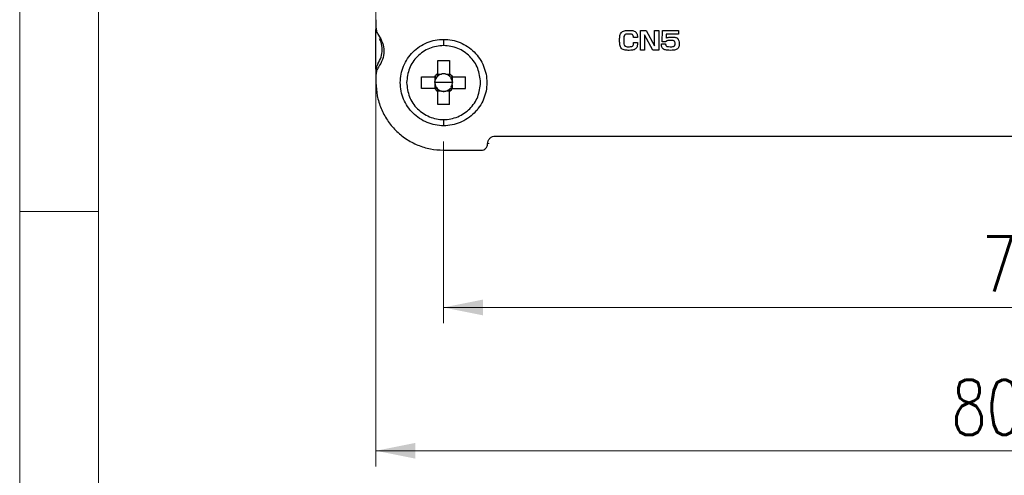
# Model space of a CAD drawing. Header units: millimetres. Extents: x 5 to 292, y 5 to 205.
# Tile 2 of 19: x 5 to 68, y 38 to 67. Entities that reach past the tile are written whole.
import ezdxf

# ---------------------------------------------------------------- set-up
doc = ezdxf.new("R2010")
doc.units = ezdxf.units.MM
doc.styles.add('SLDTEXTSTYLE0', font='TXT', dxfattribs={"width": 0.75, "bigfont": 'bigfont'})
doc.dimstyles.new('SLDDIMSTYLE0', dxfattribs={"dimtxt": 3.5, "dimasz": 2.5, "dimexe": 0, "dimexo": 0.0625, "dimgap": 0.875, "dimtad": 1, "dimdec": 0, "dimrnd": 1e-09, "dimzin": 12, "dimdsep": 46, "dimtxsty": 'SLDTEXTSTYLE0', "dimsah": 1, "dimcen": 0.09, "dimadec": 0, "dimazin": 3, "dimtfac": 1, "dimtdec": 0, "dimtofl": 0, "dimtmove": 0, "dimatfit": 3, "dimfxl": 1, "dimfrac": 2, "dimtolj": 1, "dimtzin": 12, "dimarcsym": 0})
doc.dimstyles.new('SLDDIMSTYLE1', dxfattribs={"dimtxt": 3.5, "dimasz": 2.5, "dimexe": 0, "dimexo": 0.0625, "dimgap": 0.875, "dimtad": 1, "dimdec": 1, "dimrnd": 1e-09, "dimzin": 12, "dimdsep": 46, "dimtxsty": 'SLDTEXTSTYLE0', "dimsah": 1, "dimcen": 0.09, "dimadec": 0, "dimazin": 3, "dimtfac": 1, "dimtdec": 1, "dimtofl": 0, "dimtmove": 0, "dimatfit": 3, "dimfxl": 1, "dimfrac": 2, "dimtolj": 1, "dimtzin": 12, "dimarcsym": 0})

# ---------------------------------------------------------------- blocks, each defined once
blk = doc.blocks.new('_D')
at = {"color": 7, "linetype": 'Continuous', "lineweight": 0}
for p, q in [((31.951, 59.458), (31.951, 47.903)), ((103.951, 59.458), (103.951, 47.903)), ((31.951, 48.903), (103.951, 48.903))]:
    blk.add_line(p, q, dxfattribs=at)
at = {"color": 7, "linetype": 'Continuous', "lineweight": 18}
for points in [[(31.951, 48.903), (34.451, 48.403), (34.451, 49.403)], [(103.951, 48.903), (101.451, 49.403), (101.451, 48.403)]]:
    blk.add_solid(points, dxfattribs=at)
at = {"color": 7, "linetype": 'Continuous', "lineweight": 18, "insert": (66.168, 53.415), "char_height": 3.5, "attachment_point": 1, "rotation": 0, "style": 'SLDTEXTSTYLE0'}
blk.add_mtext('72', dxfattribs=at)
blk = doc.blocks.new('_D_1')
at = {"color": 7, "linetype": 'Continuous', "lineweight": 0}
for p, q in [((27.651, 72.708), (27.651, 38.787)), ((108.251, 72.708), (108.251, 38.787)), ((27.651, 39.787), (108.251, 39.787))]:
    blk.add_line(p, q, dxfattribs=at)
at = {"color": 7, "linetype": 'Continuous', "lineweight": 18}
for points in [[(27.651, 39.787), (30.151, 39.287), (30.151, 40.287)], [(108.251, 39.787), (105.751, 40.287), (105.751, 39.287)]]:
    blk.add_solid(points, dxfattribs=at)
at = {"color": 7, "linetype": 'Continuous', "lineweight": 18, "insert": (64.228, 44.299), "char_height": 3.5, "attachment_point": 1, "rotation": 0, "style": 'SLDTEXTSTYLE0'}
blk.add_mtext('80.6', dxfattribs=at)

msp = doc.modelspace()

# ---------------------------------------------------------------- linework, layer by layer
at = {"color": 7, "linetype": 'Continuous', "lineweight": 18}
for p, q in [((5, 205), (5, 5)), ((10, 200), (10, 10)), ((10, 55), (5, 55))]:
    msp.add_line(p, q, dxfattribs=at)
at = {"color": 7, "linetype": 'Continuous', "lineweight": 25}
for p, q in [((27.651, 67.208), (27.651, 66.708)), ((27.651, 64.057), (27.651, 66.58)), ((44.46, 66.514), (44.84, 66.514)), ((44.46, 65.272), (44.46, 66.514)), ((44.84, 66.514), (45.368, 65.549)), ((45.368, 66.514), (45.627, 66.514)), ((45.368, 65.549), (45.368, 66.514)), ((45.627, 66.514), (45.627, 65.272)), ((45.856, 65.794), (45.873, 66.514)), ((45.873, 66.514), (46.88, 66.514)), ((46.88, 66.514), (46.88, 66.282)), ((44.278, 66.066), (44.02, 66.066)), ((44.025, 65.748), (44.288, 65.748)), ((44.721, 66.238), (44.721, 65.272)), ((45.248, 65.272), (44.721, 66.238)), ((46.083, 65.794), (45.856, 65.794)), ((46.101, 66.282), (46.092, 66.025)), ((46.88, 66.282), (46.101, 66.282)), ((44.721, 65.272), (44.46, 65.272)), ((45.627, 65.272), (45.248, 65.272)), ((45.807, 65.676), (46.066, 65.676)), ((31.581, 64.608), (32.321, 64.608)), ((31.581, 63.775), (31.581, 64.608)), ((32.321, 64.608), (32.321, 63.775)), ((27.651, 63.708), (27.651, 63.208)), ((30.551, 63.578), (31.384, 63.578)), ((30.551, 62.838), (30.551, 63.578)), ((31.384, 63.578), (31.536, 63.578)), ((31.395, 63.208), (31.413, 63.351)), ((31.413, 63.351), (31.413, 63.578)), ((31.581, 63.623), (31.536, 63.578)), ((31.581, 63.623), (31.581, 63.775)), ((31.581, 63.746), (31.808, 63.746)), ((32.093, 63.746), (32.321, 63.746)), ((32.321, 63.775), (32.321, 63.623)), ((32.366, 63.578), (32.321, 63.623)), ((32.366, 63.578), (32.518, 63.578)), ((32.488, 63.578), (32.488, 63.351)), ((32.507, 63.208), (32.488, 63.351)), ((32.518, 63.578), (33.351, 63.578)), ((33.351, 62.838), (33.351, 63.578)), ((31.384, 62.838), (30.551, 62.838)), ((31.536, 62.838), (31.384, 62.838)), ((31.395, 63.208), (31.413, 63.066)), ((31.951, 63.208), (31.395, 63.208)), ((31.413, 62.838), (31.413, 63.066)), ((31.536, 62.838), (31.581, 62.793)), ((31.581, 62.641), (31.581, 62.793)), ((31.808, 62.671), (31.581, 62.671)), ((31.581, 61.808), (31.581, 62.641)), ((32.507, 63.208), (31.951, 63.208)), ((32.321, 62.671), (32.093, 62.671)), ((32.321, 62.793), (32.366, 62.838)), ((32.321, 62.793), (32.321, 62.641)), ((32.321, 61.808), (32.321, 62.641)), ((32.518, 62.838), (32.366, 62.838)), ((32.488, 63.066), (32.507, 63.208)), ((32.488, 63.066), (32.488, 62.838)), ((32.51, 63.208), (32.507, 63.208)), ((32.518, 62.838), (33.351, 62.838)), ((32.321, 61.808), (31.581, 61.808)), ((35.251, 59.808), (100.651, 59.808)), ((31.951, 58.908), (34.351, 58.908)), ((34.82, 59.313), (34.834, 59.358))]:
    msp.add_line(p, q, dxfattribs=at)
at = {"color": 8, "linetype": 'Continuous', "lineweight": 25}
for p, q in [((31.951, 65.958), (31.951, 65.558)), ((31.951, 60.858), (31.951, 60.458))]:
    msp.add_line(p, q, dxfattribs=at)
at = {"color": 7, "linetype": 'Continuous', "lineweight": 25}
for points, knots in [([(27.651, 66.708), (27.658, 66.622), (27.672, 66.449), (27.765, 66.302), (27.811, 66.228)], [0, 0, 0, 0, 0.499999, 1, 1, 1, 1]), ([(43.143, 65.872), (43.143, 65.958), (43.142, 66.087), (43.176, 66.256), (43.216, 66.357), (43.272, 66.423), (43.343, 66.472), (43.486, 66.523), (43.615, 66.526), (43.701, 66.529)], [0, 0, 0, 0, 0.250224, 0.375361, 0.500234, 0.562671, 0.625196, 0.750075, 1, 1, 1, 1]), ([(43.701, 66.529), (43.774, 66.529), (43.918, 66.528), (44.081, 66.486), (44.17, 66.423), (44.216, 66.366), (44.269, 66.248), (44.274, 66.139), (44.278, 66.066)], [0, 0, 0, 0, 0.250513, 0.499906, 0.562487, 0.625086, 0.75001, 1, 1, 1, 1]), ([(27.777, 64.393), (27.852, 64.536), (28.004, 64.822), (28.062, 65.307), (28.022, 65.714), (27.914, 65.929), (27.878, 65.999)], [0, 0, 0, 0, 0.286627, 0.573253, 0.85988, 1, 1, 1, 1]), ([(27.811, 66.228), (27.907, 66.072), (28.098, 65.76), (28.177, 65.208), (28.098, 64.657), (27.907, 64.344), (27.811, 64.188)], [0, 0, 0, 0, 0.25, 0.5, 0.75, 1, 1, 1, 1]), ([(31.951, 60.458), (31.771, 60.468), (31.411, 60.489), (30.892, 60.652), (30.413, 60.907), (29.994, 61.251), (29.65, 61.67), (29.394, 62.149), (29.236, 62.668), (29.183, 63.208), (29.236, 63.748), (29.394, 64.267), (29.65, 64.746), (29.994, 65.165), (30.413, 65.51), (30.892, 65.764), (31.411, 65.927), (31.771, 65.948), (31.951, 65.958)], [0, 0, 0, 0, 0.0625, 0.125, 0.1875, 0.25, 0.3125, 0.375, 0.4375, 0.5, 0.5625, 0.625, 0.6875, 0.75, 0.8125, 0.875, 0.9375, 1, 1, 1, 1]), ([(31.951, 65.958), (32.131, 65.948), (32.491, 65.927), (33.01, 65.764), (33.488, 65.51), (33.908, 65.165), (34.252, 64.746), (34.508, 64.267), (34.665, 63.748), (34.719, 63.208), (34.665, 62.668), (34.508, 62.149), (34.252, 61.67), (33.908, 61.251), (33.488, 60.907), (33.01, 60.652), (32.491, 60.489), (32.131, 60.468), (31.951, 60.458)], [0, 0, 0, 0, 0.0625, 0.125, 0.1875, 0.25, 0.3125, 0.375, 0.4375, 0.5, 0.5625, 0.625, 0.6875, 0.75, 0.8125, 0.875, 0.9375, 1, 1, 1, 1]), ([(43.749, 65.258), (43.662, 65.258), (43.532, 65.258), (43.365, 65.303), (43.251, 65.372), (43.188, 65.489), (43.147, 65.656), (43.145, 65.786), (43.143, 65.872)], [0, 0, 0, 0, 0.25023, 0.375346, 0.499904, 0.624472, 0.749635, 1, 1, 1, 1]), ([(43.404, 65.904), (43.404, 65.852), (43.403, 65.748), (43.417, 65.63), (43.452, 65.559), (43.49, 65.522), (43.578, 65.49), (43.657, 65.49), (43.709, 65.49)], [0, 0, 0, 0, 0.250544, 0.500267, 0.562826, 0.625334, 0.750046, 1, 1, 1, 1]), ([(43.725, 66.296), (43.673, 66.297), (43.595, 66.299), (43.507, 66.273), (43.463, 66.244), (43.42, 66.178), (43.405, 66.059), (43.404, 65.956), (43.404, 65.904)], [0, 0, 0, 0, 0.250172, 0.375073, 0.437666, 0.500142, 0.749446, 1, 1, 1, 1]), ([(43.709, 65.49), (43.751, 65.489), (43.813, 65.489), (43.895, 65.499), (43.946, 65.514), (43.98, 65.538), (44.003, 65.573), (44.025, 65.644), (44.025, 65.706), (44.025, 65.748)], [0, 0, 0, 0, 0.250289, 0.375448, 0.500274, 0.562717, 0.625204, 0.75003, 1, 1, 1, 1]), ([(44.02, 66.066), (44.019, 66.103), (44.017, 66.159), (43.991, 66.22), (43.966, 66.248), (43.92, 66.279), (43.836, 66.297), (43.762, 66.296), (43.725, 66.296)], [0, 0, 0, 0, 0.2499856, 0.3749624, 0.4375624, 0.5001575, 0.7495102, 1, 1, 1, 1]), ([(44.288, 65.748), (44.286, 65.676), (44.283, 65.568), (44.233, 65.432), (44.165, 65.345), (44.067, 65.297), (43.928, 65.262), (43.821, 65.259), (43.749, 65.258)], [0, 0, 0, 0, 0.24995, 0.374992, 0.499671, 0.624462, 0.749651, 1, 1, 1, 1]), ([(46.387, 65.887), (46.33, 65.886), (46.246, 65.884), (46.146, 65.867), (46.105, 65.837), (46.087, 65.815), (46.084, 65.801), (46.083, 65.794)], [0, 0, 0, 0, 0.500684, 0.749943, 0.874785, 0.93758, 1, 1, 1, 1]), ([(46.092, 66.025), (46.119, 66.042), (46.173, 66.076), (46.3, 66.102), (46.395, 66.103), (46.459, 66.104)], [0, 0, 0, 0, 0.249345, 0.499307, 1, 1, 1, 1]), ([(46.67, 65.683), (46.67, 65.718), (46.671, 65.77), (46.641, 65.825), (46.616, 65.849), (46.568, 65.872), (46.49, 65.885), (46.421, 65.886), (46.387, 65.887)], [0, 0, 0, 0, 0.2492377, 0.3740046, 0.4366156, 0.4992739, 0.7492807, 1, 1, 1, 1]), ([(46.459, 66.104), (46.521, 66.104), (46.615, 66.104), (46.734, 66.07), (46.805, 66.036), (46.849, 65.992), (46.884, 65.941), (46.921, 65.838), (46.926, 65.745), (46.929, 65.683)], [0, 0, 0, 0, 0.249931, 0.375063, 0.499998, 0.562514, 0.625072, 0.750041, 1, 1, 1, 1]), ([(34.301, 63.208), (34.265, 63.516), (34.195, 64.131), (33.651, 64.913), (32.875, 65.436), (31.951, 65.619), (31.027, 65.436), (30.25, 64.913), (29.707, 64.131), (29.636, 63.516), (29.601, 63.208)], [0, 0, 0, 0, 0.1250001, 0.25, 0.3750001, 0.4999998, 0.6249999, 0.75, 0.8749999, 1, 1, 1, 1]), ([(46.382, 65.258), (46.312, 65.258), (46.173, 65.258), (46.015, 65.288), (45.923, 65.34), (45.872, 65.389), (45.814, 65.5), (45.81, 65.606), (45.807, 65.676)], [0, 0, 0, 0, 0.250644, 0.500392, 0.563031, 0.6256, 0.750342, 1, 1, 1, 1]), ([(46.066, 65.676), (46.065, 65.659), (46.064, 65.626), (46.075, 65.584), (46.091, 65.555), (46.108, 65.536), (46.129, 65.521), (46.207, 65.49), (46.284, 65.49), (46.352, 65.49)], [0, 0, 0, 0, 0.1251686, 0.250124, 0.3127162, 0.3753313, 0.4379127, 0.5005628, 1, 1, 1, 1]), ([(46.352, 65.49), (46.426, 65.488), (46.518, 65.487), (46.614, 65.524), (46.641, 65.55), (46.659, 65.582), (46.67, 65.628), (46.67, 65.664), (46.67, 65.683)], [0, 0, 0, 0, 0.499853, 0.62464, 0.687225, 0.74986, 0.874743, 1, 1, 1, 1]), ([(46.929, 65.683), (46.927, 65.614), (46.923, 65.512), (46.861, 65.388), (46.754, 65.3), (46.584, 65.261), (46.449, 65.259), (46.382, 65.258)], [0, 0, 0, 0, 0.249786, 0.374789, 0.499564, 0.749196, 1, 1, 1, 1]), ([(27.777, 64.393), (27.764, 64.371), (27.738, 64.328), (27.706, 64.259), (27.678, 64.175), (27.655, 64.076), (27.652, 64), (27.651, 63.962)], [0, 0, 0, 0, 0.166957, 0.33316, 0.500117, 0.750059, 1, 1, 1, 1]), ([(27.811, 64.188), (27.765, 64.115), (27.672, 63.968), (27.658, 63.795), (27.651, 63.708)], [0, 0, 0, 0, 0.500002, 1, 1, 1, 1]), ([(31.384, 63.578), (31.412, 63.616), (31.467, 63.692), (31.543, 63.747), (31.581, 63.775)], [0, 0, 0, 0, 0.500009, 1, 1, 1, 1]), ([(31.413, 63.351), (31.407, 63.328), (31.395, 63.284), (31.39, 63.208), (31.395, 63.133), (31.407, 63.089), (31.413, 63.066)], [0, 0, 0, 0, 0.261098, 0.500002, 0.738902, 1, 1, 1, 1]), ([(31.536, 63.578), (31.509, 63.544), (31.454, 63.475), (31.427, 63.392), (31.413, 63.351)], [0, 0, 0, 0, 0.499995, 1, 1, 1, 1]), ([(31.808, 63.746), (31.767, 63.732), (31.684, 63.705), (31.615, 63.65), (31.581, 63.623)], [0, 0, 0, 0, 0.499993, 1, 1, 1, 1]), ([(32.093, 63.746), (32.07, 63.752), (32.026, 63.763), (31.951, 63.769), (31.875, 63.763), (31.831, 63.752), (31.808, 63.746)], [0, 0, 0, 0, 0.261098, 0.499994, 0.738902, 1, 1, 1, 1]), ([(32.093, 63.746), (32.046, 63.755), (31.951, 63.773), (31.856, 63.755), (31.808, 63.746)], [0, 0, 0, 0, 0.499994, 1, 1, 1, 1]), ([(32.321, 63.623), (32.286, 63.65), (32.218, 63.705), (32.135, 63.732), (32.093, 63.746)], [0, 0, 0, 0, 0.499995, 1, 1, 1, 1]), ([(32.488, 63.351), (32.476, 63.393), (32.459, 63.449), (32.424, 63.496), (32.415, 63.507)], [0, 0, 0, 0, 0.748484, 1, 1, 1, 1]), ([(32.488, 63.351), (32.495, 63.328), (32.507, 63.284), (32.509, 63.233), (32.51, 63.208)], [0, 0, 0, 0, 0.5203, 1, 1, 1, 1]), ([(27.651, 63.208), (27.667, 62.927), (27.699, 62.364), (27.954, 61.552), (28.352, 60.804), (28.891, 60.148), (29.546, 59.609), (30.295, 59.212), (31.106, 58.956), (31.669, 58.924), (31.951, 58.908)], [0, 0, 0, 0, 0.125, 0.25, 0.375, 0.5, 0.625, 0.75, 0.875, 1, 1, 1, 1]), ([(29.601, 63.208), (29.636, 62.901), (29.707, 62.285), (30.25, 61.503), (31.027, 60.981), (31.951, 60.797), (32.875, 60.981), (33.651, 61.503), (34.195, 62.285), (34.265, 62.901), (34.301, 63.208)], [0, 0, 0, 0, 0.125, 0.25, 0.375, 0.5, 0.625, 0.75, 0.875, 1, 1, 1, 1]), ([(31.384, 62.838), (31.412, 62.8), (31.467, 62.724), (31.543, 62.669), (31.581, 62.641)], [0, 0, 0, 0, 0.500009, 1, 1, 1, 1]), ([(31.413, 63.066), (31.427, 63.024), (31.454, 62.941), (31.509, 62.872), (31.536, 62.838)], [0, 0, 0, 0, 0.500005, 1, 1, 1, 1]), ([(31.581, 62.793), (31.615, 62.766), (31.684, 62.712), (31.767, 62.684), (31.808, 62.671)], [0, 0, 0, 0, 0.500009, 1, 1, 1, 1]), ([(31.808, 62.671), (31.831, 62.665), (31.875, 62.653), (31.951, 62.647), (32.026, 62.653), (32.07, 62.665), (32.093, 62.671)], [0, 0, 0, 0, 0.261098, 0.500006, 0.738902, 1, 1, 1, 1]), ([(31.808, 62.671), (31.856, 62.661), (31.951, 62.643), (32.046, 62.661), (32.093, 62.671)], [0, 0, 0, 0, 0.500006, 1, 1, 1, 1]), ([(32.093, 62.671), (32.135, 62.684), (32.218, 62.712), (32.286, 62.766), (32.321, 62.793)], [0, 0, 0, 0, 0.500004, 1, 1, 1, 1]), ([(32.415, 62.909), (32.424, 62.921), (32.459, 62.967), (32.476, 63.024), (32.488, 63.066)], [0, 0, 0, 0, 0.251516, 1, 1, 1, 1]), ([(32.488, 63.066), (32.495, 63.089), (32.507, 63.133), (32.509, 63.184), (32.51, 63.208)], [0, 0, 0, 0, 0.522197, 1, 1, 1, 1]), ([(34.751, 59.308), (34.758, 59.374), (34.773, 59.505), (34.889, 59.67), (35.054, 59.786), (35.185, 59.801), (35.251, 59.808)], [0, 0, 0, 0, 0.25, 0.499998, 0.75, 1, 1, 1, 1]), ([(34.351, 58.908), (34.403, 58.914), (34.508, 58.926), (34.64, 59.019), (34.733, 59.151), (34.745, 59.256), (34.751, 59.308)], [0, 0, 0, 0, 0.249998, 0.5, 0.750001, 1, 1, 1, 1])]:
    msp.add_open_spline(points, degree=3, knots=knots, dxfattribs=at)
for points in [[(32.321, 63.775), (32.359, 63.747), (32.435, 63.692), (32.49, 63.616), (32.518, 63.578)], [(32.321, 62.641), (32.359, 62.669), (32.435, 62.724), (32.49, 62.8), (32.518, 62.838)]]:
    msp.add_open_spline(points, degree=3, dxfattribs=at)

# ---------------------------------------------------------------- dimensions: what is measured, and where the dimension line sits
at = {"color": 7, "linetype": 'Continuous', "lineweight": 18}
for base, p1, p2, dimstyle, picture, middle in [((108.251, 39.787), (27.651, 73.708), (108.251, 73.708), 'SLDDIMSTYLE1', '_D_1', (68.754, 39.787)), ((103.951, 48.903), (31.951, 60.458), (103.951, 60.458), 'SLDDIMSTYLE0', '_D', (68.754, 48.903))]:
    dim = msp.add_linear_dim(base=base, p1=p1, p2=p2, angle=0, dimstyle=dimstyle, dxfattribs=at)
    dim.commit()
    dim.dimension.update_dxf_attribs({"geometry": picture, "text_midpoint": middle, "dimtype": 160})

doc.saveas('drawing.dxf')
